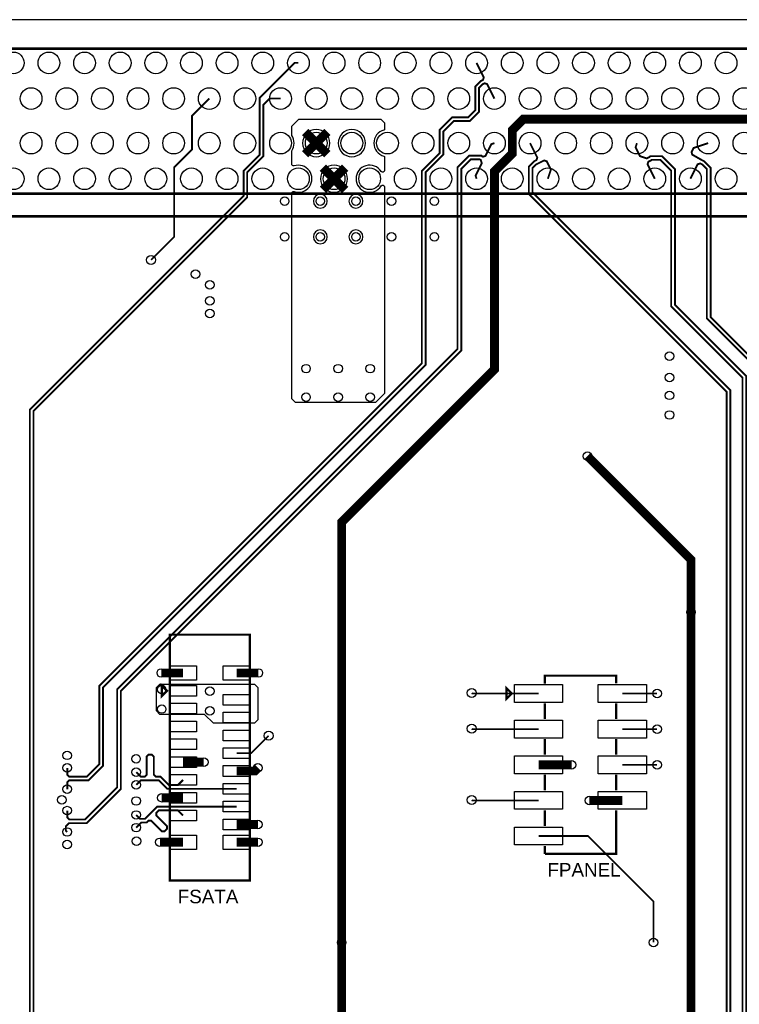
# Model space of a CAD drawing. Extents: x -50 to 239, y -105 to 7.
# Tile 5 of 17: x 119 to 159, y -50 to 6. Entities that reach past the tile are written whole.
import ezdxf
from ezdxf.enums import TextEntityAlignment as Align

# ---------------------------------------------------------------- set-up
doc = ezdxf.new("R2010")
doc.units = 0
for name, color, linetype in [('BG_OUTLINE', 6, 'CONTINUOUS'), ('ET_TOP', 92, 'CONTINUOUS'), ('PG_SILKSCREEN_TOP', 7, 'CONTINUOUS'), ('PIN_TOP', 92, 'CONTINUOUS'), ('RD_SILKSCREEN_TOP', 6, 'CONTINUOUS'), ('VC_TOP', 254, 'CONTINUOUS')]:
    doc.layers.add(name, color=color, linetype=linetype)

msp = doc.modelspace()

# ---------------------------------------------------------------- linework, layer by layer
at = {"layer": 'BG_OUTLINE'}
msp.add_lwpolyline([(232.5, 5.6749), (-49.5, 5.6749)], dxfattribs=at)
for points in [[(-49.5, -104.8251), (222.5839, -104.8251, -0.709377), (232.5, -99.353), (232.5, 5.6749), (-49.5, 5.6749)], [(-49.5, 5.6749), (-49.5, -104.8251), (222.5839, -104.8251, -0.709377), (232.5, -99.353), (232.5, 5.6749)], [(232.5, 5.6749), (-49.5, 5.6749), (-49.5, -104.8251), (222.5839, -104.8251, -0.709377), (232.5, -99.353)]]:
    msp.add_lwpolyline(points, format="xyb", close=True, dxfattribs=at)
at = {"layer": 'ET_TOP'}
for points, const_width in [([(134.4499, 3.2499), (134.236, 3.2499), (132.28, 1.2939), (132.28, -1.9061), (131.38, -2.8061), (131.38, -4.2061), (119.38, -16.2061), (119.38, -62.4061), (126.78, -69.8061), (144.18, -69.8061), (145.88, -71.5061), (145.88, -74.8062), (145.4501, -75.2361), (145.18, -75.2361)], 0.1), ([(121.48, -36.3061), (121.48, -36.6961), (121.586, -36.8021), (122.584, -36.8021), (123.28, -36.1061), (123.28, -31.7061), (141.38, -13.6061), (141.38, -2.8061), (142.38, -1.8061), (142.38, -0.5061), (143.08, 0.1939), (143.98, 0.1939), (144.38, 0.5939), (144.38, 1.9339), (144.6745, 2.2284), (144.8087, 2.2955), (144.8562, 2.4378), (144.4499, 3.2499)], 0.106), ([(121.48, -37.5061), (121.48, -37.1161), (121.586, -37.0101), (122.6702, -37.0101), (123.488, -36.1923), (123.488, -31.7923), (141.588, -13.6923), (141.588, -2.8923), (142.588, -1.8923), (142.588, -0.5923), (143.1662, -0.0141), (144.0662, -0.0141), (144.588, 0.5077), (144.588, 1.8477), (144.7978, 2.0574), (144.9014, 2.1092), (145.0437, 2.062), (145.4499, 1.2499)], 0.106), ([(133.4499, 1.2499), (132.836, 1.2499), (132.48, 0.8939), (132.48, -1.989), (131.58, -2.889), (131.58, -4.289), (119.58, -16.289), (119.58, -62.3232), (126.8629, -69.6061), (144.2629, -69.6061), (146.08, -71.4232), (146.08, -74.9061), (144.363, -76.6231), (144.363, -76.9361)], 0.1), ([(126.18, -7.8061), (127.48, -6.5061), (127.48, -2.6061), (128.48, -1.6061), (128.48, 0.28), (129.4499, 1.2499)], 0.1), ([(136.88, -46.1061), (136.88, -22.5201), (145.455, -13.9451), (145.455, -2.8311), (146.455, -1.8311), (146.455, -0.5311), (147.08, 0.0939), (178.106, 0.0939), (179.4501, -1.2502)], 0.5), ([(134.8259, -0.6262), (135.4499, -1.2502)], 0.5), ([(135.4499, -1.2502), (136.0739, -0.6262)], 0.5), ([(134.8259, -1.8742), (135.4499, -1.2502)], 0.5), ([(135.4499, -1.2502), (136.0739, -1.8742)], 0.5), ([(121.48, -38.7061), (121.48, -39.0961), (121.586, -39.2021), (122.484, -39.2021), (124.28, -37.4061), (124.28, -31.9062), (143.38, -12.8062), (143.38, -2.6061), (144.0272, -1.9589), (144.7225, -1.9589), (144.7593, -1.9957), (144.7596, -1.9959), (144.8052, -2.0187), (144.9475, -1.9713), (145.2798, -1.3069), (145.4499, -1.2502)], 0.106), ([(185.68, -86.1579), (185.4283, -85.9062), (179.6859, -85.9062), (158.48, -64.7003), (158.48, -15.2003), (147.38, -4.1003), (147.38, -2.5663), (147.4408, -2.5054), (147.4409, -2.5054), (147.6746, -2.2717), (147.8081, -2.2049), (147.8081, -2.2047), (147.8088, -2.2043), (147.8562, -2.0623), (147.4499, -1.2502)], 0.106), ([(180.8102, -84.1543), (180.5584, -84.4061), (179.98, -84.4061), (159.58, -64.0061), (159.58, -14.3199), (155.58, -10.3199), (155.58, -2.7061), (154.8552, -1.9813), (154.1937, -1.9813), (154.1323, -2.0427), (153.9985, -2.1096), (153.6189, -1.9837), (153.3708, -1.4877), (153.4499, -1.2502)], 0.106), ([(157.4499, -1.2502), (156.6284, -1.5238), (156.51, -1.7527), (156.5524, -1.8966), (157.0917, -2.2047), (157.0917, -2.2049), (157.2253, -2.2717), (157.58, -2.6265), (157.58, -11.0061), (160.48, -13.9061), (160.48, -63.7061), (179.272, -82.4981), (185.3792, -82.4981), (185.631, -82.2463)], 0.106), ([(121.48, -39.9061), (121.4, -39.8261), (121.4, -39.5961), (121.586, -39.4101), (122.5702, -39.4101), (124.488, -37.4923), (124.488, -31.9924), (143.588, -12.8924), (143.588, -2.6923), (144.1134, -2.1669), (144.6362, -2.1669), (144.678, -2.1877), (144.678, -2.1878), (144.7423, -2.3815), (144.3931, -3.0796), (144.4499, -3.2502)], 0.106), ([(185.68, -85.4464), (185.4282, -85.6982), (179.7721, -85.6982), (158.688, -64.6141), (158.688, -15.1141), (147.588, -4.0141), (147.588, -2.6525), (147.7978, -2.4427), (148.2409, -2.2212), (148.3832, -2.2685), (148.6195, -2.7409), (148.4499, -3.2502)], 0.106), ([(180.8102, -84.8658), (180.5585, -84.6141), (179.8938, -84.6141), (159.372, -64.0923), (159.372, -14.4061), (155.372, -10.4061), (155.372, -2.7923), (154.769, -2.1893), (154.2799, -2.1893), (154.2556, -2.2137), (154.0912, -2.2959), (154.0437, -2.4382), (154.4499, -3.2502)], 0.106), ([(135.8259, -2.6262), (136.4499, -3.2502)], 0.5), ([(136.4499, -3.2502), (137.0739, -2.6262)], 0.5), ([(156.4499, -3.2502), (156.6894, -2.7715), (156.856, -2.4383), (156.9983, -2.3909), (156.9986, -2.391), (157.102, -2.4427), (157.372, -2.7127), (157.372, -11.0923), (160.272, -13.9923), (160.272, -63.7923), (179.1858, -82.7061), (185.3793, -82.7061), (185.631, -82.9578)], 0.106), ([(135.8259, -3.8742), (136.4499, -3.2502)], 0.5), ([(136.4499, -3.2502), (137.0739, -3.8742)], 0.5), ([(150.672, -18.8141), (156.48, -24.6221), (156.48, -27.5731)], 0.5), ([(156.48, -46.9061), (156.48, -27.5731)], 0.5), ([(127.98, -30.9831), (126.757, -30.9831)], 0.5), ([(130.98, -30.9831), (132.203, -30.9831)], 0.5), ([(147.93, -32.1331), (144.207, -32.1331), (144.18, -32.1061)], 0.1), ([(152.63, -32.1331), (154.58, -32.1331)], 0.1), ([(147.93, -34.1331), (144.207, -34.1331), (144.18, -34.1061)], 0.1), ([(152.63, -34.1331), (154.58, -34.1331)], 0.1), ([(130.98, -35.4831), (131.803, -35.4831), (132.78, -34.5061)], 0.1), ([(125.3498, -36.5504), (125.6016, -36.8022), (125.824, -36.8022), (125.93, -36.6962), (125.93, -35.6731), (126.036, -35.5671), (126.225, -35.5671), (126.34, -35.6821), (126.34, -36.6962), (126.446, -36.8022), (126.7061, -36.8022), (127.179, -37.2751), (127.688, -37.2751), (127.98, -36.9831)], 0.106), ([(127.98, -35.9831), (129.14, -35.9831)], 0.5), ([(147.93, -36.1331), (149.78, -36.1331)], 0.5), ([(130.98, -36.4831), (132.003, -36.4831), (132.18, -36.3061)], 0.5), ([(152.63, -36.1331), (154.58, -36.1331)], 0.1), ([(125.3498, -37.2619), (125.6015, -37.0102), (126.6199, -37.0102), (127.0928, -37.4831), (130.98, -37.4831)], 0.106), ([(127.98, -37.9831), (126.78, -37.9831)], 0.5), ([(147.93, -38.1331), (144.207, -38.1331), (144.18, -38.1061)], 0.1), ([(152.63, -38.1331), (150.78, -38.1331)], 0.5), ([(125.3498, -38.9504), (125.5655, -39.1661), (125.8458, -39.1661), (126.5288, -38.4831), (130.98, -38.4831)], 0.106), ([(125.3498, -39.6619), (125.6376, -39.3741), (125.932, -39.3741), (126.035, -39.2711), (126.185, -39.2711), (126.781, -39.8671), (126.931, -39.8671), (127.076, -39.7221), (127.076, -39.5721), (126.48, -38.9761), (126.48, -38.8261), (126.615, -38.6911), (127.688, -38.6911), (127.98, -38.9831)], 0.106), ([(130.98, -39.4831), (132.18, -39.4831)], 0.5), ([(127.98, -40.4831), (126.68, -40.4831)], 0.5), ([(130.98, -40.4831), (132.178, -40.4831)], 0.5), ([(154.38, -46.1061), (154.38, -43.8061), (150.707, -40.1331), (147.93, -40.1331)], 0.1), ([(136.88, -65.2231), (136.397, -65.2231), (136.0434, -64.8695), (136.0434, -61.7427), (136.88, -60.9061), (136.88, -46.1061)], 0.5), ([(156.48, -46.9061), (156.48, -56.9061), (155.063, -58.3231), (153.816, -58.3231)], 0.5)]:
    msp.add_lwpolyline(points, dxfattribs=dict(at, const_width=const_width))
for points in [[(134.28, -15.8061), (134.08, -15.6061), (134.08, -4.0686, -0.510718), (134.2113, -3.9737, 1.382762), (134.2113, -2.5267, -0.510718), (134.08, -2.4318), (134.08, -1.6784, 0.307631), (134.08, -0.822), (134.08, -0.3061), (134.48, 0.0939), (139.08, 0.0939), (139.28, -0.1061), (139.28, -0.5066), (139.2435, -0.5169, 0.75739), (139.2435, -1.9835), (139.28, -1.9938), (139.28, -2.7923, -0.75293), (139.0953, -2.8455, 3.477118), (139.0953, -3.6549, -0.75293), (139.28, -3.7081), (139.28, -15.3061), (138.78, -15.8061)], [(136.2117, -1.2502, 1), (134.6881, -1.2502, 1)], [(138.2117, -1.2502, 1), (136.6881, -1.2502, 1)], [(137.2117, -3.2502, 1), (135.6881, -3.2502, 1)], [(136.0702, -4.5061, 1), (135.2898, -4.5061, 1)], [(138.0702, -4.5061, 1), (137.2898, -4.5061, 1)], [(136.0702, -6.5061, 1), (135.2898, -6.5061, 1)], [(138.0702, -6.5061, 1), (137.2898, -6.5061, 1)]]:
    msp.add_lwpolyline(points, format="xyb", close=True, dxfattribs=at)
msp.add_lwpolyline([(126.68, -33.3061), (126.48, -33.1061), (126.48, -31.8061), (126.68, -31.6061), (131.98, -31.6061), (132.18, -31.8061), (132.18, -33.6061), (131.98, -33.8061), (129.68, -33.8061), (129.18, -33.3061)], close=True, dxfattribs=at)
at = {"layer": 'PG_SILKSCREEN_TOP'}
for points, const_width in [([(98.529, 4.0439), (98.529, -4.0841), (187.683, -4.0841), (187.683, 4.0439), (98.529, 4.0439)], 0.1524), ([(98.529, -4.0841), (98.529, -5.3541), (187.683, -5.3541), (187.683, -4.0841)], 0.1524), ([(127.23, -28.8331), (127.23, -42.6331), (131.73, -42.6331), (131.73, -28.8331), (127.23, -28.8331)], 0.127), ([(152.28, -31.5731), (152.28, -31.1331), (148.28, -31.1331), (148.28, -31.5831)], 0.127), ([(127.08, -31.9831), (126.78, -31.6831), (126.78, -32.2831), (127.08, -31.9831)], 0.127), ([(146.43, -32.1331), (146.13, -32.4331), (146.13, -31.8331), (146.43, -32.1331)], 0.127), ([(148.28, -32.6831), (148.28, -33.5731)], 0.127), ([(152.28, -33.5731), (152.28, -32.6831)], 0.127), ([(148.28, -34.6831), (148.28, -35.5731)], 0.127), ([(152.28, -35.5731), (152.28, -34.6931)], 0.127), ([(148.28, -36.6831), (148.28, -37.5731)], 0.127), ([(152.28, -37.5731), (152.28, -36.6831)], 0.127), ([(148.28, -41.1331), (152.28, -41.1331), (152.28, -38.6831)], 0.127), ([(148.28, -38.6931), (148.28, -39.5731)], 0.127), ([(148.28, -40.6931), (148.28, -41.1331)], 0.127)]:
    msp.add_lwpolyline(points, dxfattribs=dict(at, const_width=const_width))
at = {"layer": 'PIN_TOP'}
for points in [[(127.23, -30.5831), (128.73, -30.5831), (128.73, -31.3831), (127.23, -31.3831)], [(130.23, -30.5831), (131.73, -30.5831), (131.73, -31.3831), (130.23, -31.3831)], [(127.23, -31.6831), (128.73, -31.6831), (128.73, -32.2831), (127.23, -32.2831)], [(146.58, -32.6331), (146.58, -31.6331), (149.28, -31.6331), (149.28, -32.6331)], [(151.28, -32.6331), (151.28, -31.6331), (153.98, -31.6331), (153.98, -32.6331)], [(130.23, -32.1831), (131.73, -32.1831), (131.73, -32.7831), (130.23, -32.7831)], [(127.23, -32.6831), (128.73, -32.6831), (128.73, -33.2831), (127.23, -33.2831)], [(127.23, -33.6831), (128.73, -33.6831), (128.73, -34.2831), (127.23, -34.2831)], [(130.23, -33.1831), (131.73, -33.1831), (131.73, -33.7831), (130.23, -33.7831)], [(146.58, -34.6331), (146.58, -33.6331), (149.28, -33.6331), (149.28, -34.6331)], [(151.28, -34.6331), (151.28, -33.6331), (153.98, -33.6331), (153.98, -34.6331)], [(130.23, -34.1831), (131.73, -34.1831), (131.73, -34.7831), (130.23, -34.7831)], [(127.23, -34.6831), (128.73, -34.6831), (128.73, -35.2831), (127.23, -35.2831)], [(130.23, -35.1831), (131.73, -35.1831), (131.73, -35.7831), (130.23, -35.7831)], [(127.23, -35.6831), (128.73, -35.6831), (128.73, -36.2831), (127.23, -36.2831)], [(146.58, -36.6331), (146.58, -35.6331), (149.28, -35.6331), (149.28, -36.6331)], [(151.28, -36.6331), (151.28, -35.6331), (153.98, -35.6331), (153.98, -36.6331)], [(130.23, -36.1831), (131.73, -36.1831), (131.73, -36.7831), (130.23, -36.7831)], [(127.23, -36.6831), (128.73, -36.6831), (128.73, -37.2831), (127.23, -37.2831)], [(130.23, -37.1831), (131.73, -37.1831), (131.73, -37.7831), (130.23, -37.7831)], [(127.23, -37.6831), (128.73, -37.6831), (128.73, -38.2831), (127.23, -38.2831)], [(146.58, -38.6331), (146.58, -37.6331), (149.28, -37.6331), (149.28, -38.6331)], [(151.28, -38.6331), (151.28, -37.6331), (153.98, -37.6331), (153.98, -38.6331)], [(130.23, -38.1831), (131.73, -38.1831), (131.73, -38.7831), (130.23, -38.7831)], [(127.23, -38.6831), (128.73, -38.6831), (128.73, -39.2831), (127.23, -39.2831)], [(130.23, -39.1831), (131.73, -39.1831), (131.73, -39.7831), (130.23, -39.7831)], [(146.58, -40.6331), (146.58, -39.6331), (149.28, -39.6331), (149.28, -40.6331)], [(127.23, -40.0831), (128.73, -40.0831), (128.73, -40.8831), (127.23, -40.8831)], [(130.23, -40.0831), (131.73, -40.0831), (131.73, -40.8831), (130.23, -40.8831)]]:
    msp.add_lwpolyline(points, close=True, dxfattribs=at)
for centre, radius in [((118.45, 3.2499), 0.6096), ((120.45, 3.2499), 0.6096), ((122.45, 3.2499), 0.6096), ((124.45, 3.2499), 0.6096), ((126.45, 3.2499), 0.6096), ((128.4499, 3.2499), 0.6096), ((130.4499, 3.2499), 0.6096), ((132.4499, 3.2499), 0.6096), ((134.4499, 3.2499), 0.6096), ((136.4499, 3.2499), 0.6096), ((138.4499, 3.2499), 0.6096), ((140.4499, 3.2499), 0.6096), ((142.4499, 3.2499), 0.6096), ((144.4499, 3.2499), 0.6096), ((146.4499, 3.2499), 0.6096), ((148.4499, 3.2499), 0.6096), ((150.4499, 3.2499), 0.6096), ((152.4499, 3.2499), 0.6096), ((154.4499, 3.2499), 0.6096), ((156.4499, 3.2499), 0.6096), ((158.4499, 3.2499), 0.6096), ((119.45, 1.2499), 0.6096), ((121.45, 1.2499), 0.6096), ((123.45, 1.2499), 0.6096), ((125.45, 1.2499), 0.6096), ((127.4499, 1.2499), 0.6096), ((129.4499, 1.2499), 0.6096), ((131.4499, 1.2499), 0.6096), ((133.4499, 1.2499), 0.6096), ((135.4499, 1.2499), 0.6096), ((137.4499, 1.2499), 0.6096), ((139.4499, 1.2499), 0.6096), ((141.4499, 1.2499), 0.6096), ((143.4499, 1.2499), 0.6096), ((145.4499, 1.2499), 0.6096), ((147.4499, 1.2499), 0.6096), ((149.4499, 1.2499), 0.6096), ((151.4499, 1.2499), 0.6096), ((153.4499, 1.2499), 0.6096), ((155.4499, 1.2499), 0.6096), ((157.4499, 1.2499), 0.6096), ((159.4499, 1.2499), 0.6096), ((119.45, -1.2502), 0.6096), ((121.45, -1.2502), 0.6096), ((123.45, -1.2502), 0.6096), ((125.45, -1.2502), 0.6096), ((127.4499, -1.2502), 0.6096), ((129.4499, -1.2502), 0.6096), ((131.4499, -1.2502), 0.6096), ((133.4499, -1.2502), 0.6096), ((135.4499, -1.2502), 0.6096), ((137.4499, -1.2502), 0.6096), ((139.4499, -1.2502), 0.6096), ((141.4499, -1.2502), 0.6096), ((143.4499, -1.2502), 0.6096), ((145.4499, -1.2502), 0.6096), ((147.4499, -1.2502), 0.6096), ((149.4499, -1.2502), 0.6096), ((151.4499, -1.2502), 0.6096), ((153.4499, -1.2502), 0.6096), ((155.4499, -1.2502), 0.6096), ((157.4499, -1.2502), 0.6096), ((159.4499, -1.2502), 0.6096), ((118.45, -3.2502), 0.6096), ((120.45, -3.2502), 0.6096), ((122.45, -3.2502), 0.6096), ((124.45, -3.2502), 0.6096), ((126.45, -3.2502), 0.6096), ((128.4499, -3.2502), 0.6096), ((130.4499, -3.2502), 0.6096), ((132.4499, -3.2502), 0.6096), ((134.4499, -3.2502), 0.6096), ((136.4499, -3.2502), 0.6096), ((138.4499, -3.2502), 0.6096), ((140.4499, -3.2502), 0.6096), ((142.4499, -3.2502), 0.6096), ((144.4499, -3.2502), 0.6096), ((146.4499, -3.2502), 0.6096), ((148.4499, -3.2502), 0.6096), ((150.4499, -3.2502), 0.6096), ((152.4499, -3.2502), 0.6096), ((154.4499, -3.2502), 0.6096), ((156.4499, -3.2502), 0.6096), ((158.4499, -3.2502), 0.6096), ((126.18, -7.8061), 0.254), ((144.18, -32.1061), 0.254), ((132.78, -34.5061), 0.254), ((144.18, -34.1061), 0.254), ((144.18, -38.1061), 0.254)]:
    msp.add_circle(centre, radius, dxfattribs=at)
at = {"layer": 'VC_TOP'}
for centre in [(133.68, -4.5061), (135.68, -4.5061), (137.68, -4.5061), (139.68, -4.5061), (142.08, -4.5061), (133.68, -6.5061), (135.68, -6.5061), (137.68, -6.5061), (139.68, -6.5061), (142.08, -6.5061), (128.68, -8.6061), (129.48, -9.2061), (129.48, -10.1061), (129.48, -10.8061), (155.28, -13.2061), (134.88, -13.9061), (136.68, -13.9061), (138.48, -13.9061), (155.28, -14.4061), (134.88, -15.5061), (136.68, -15.5061), (138.48, -15.5061), (155.28, -15.4061), (155.28, -16.5061), (150.672, -18.8141), (156.48, -27.5731), (126.757, -30.9831), (132.203, -30.9831), (126.78, -31.9061), (129.48, -32.0061), (154.58, -32.1331), (126.78, -33.0061), (129.48, -33.1061), (154.58, -34.1331), (121.48, -35.6061), (125.34, -35.8061), (129.14, -35.9831), (149.78, -36.1331), (154.58, -36.1331), (121.48, -36.3061), (125.3498, -36.5504), (132.18, -36.3061), (121.48, -37.5061), (125.3498, -37.2619), (121.18, -38.1061), (125.35, -38.1661), (126.78, -37.9831), (150.78, -38.1331), (121.48, -38.7061), (125.3498, -38.9504), (121.48, -39.9061), (125.3498, -39.6619), (132.18, -39.4831), (125.37, -40.4261), (126.68, -40.4831), (132.178, -40.4831), (121.48, -40.6061), (136.88, -46.1061), (154.38, -46.1061)]:
    msp.add_circle(centre, 0.24, dxfattribs=at)

# ---------------------------------------------------------------- texts
at = {"layer": 'RD_SILKSCREEN_TOP', "width": 1.039474}
for s, p in [('FPANEL', (150.48, -42.4061)), ('FSATA', (129.38, -43.9061))]:
    msp.add_text(s, height=0.76, dxfattribs=at).set_placement(p, align=Align.CENTER)

doc.saveas('drawing.dxf')
